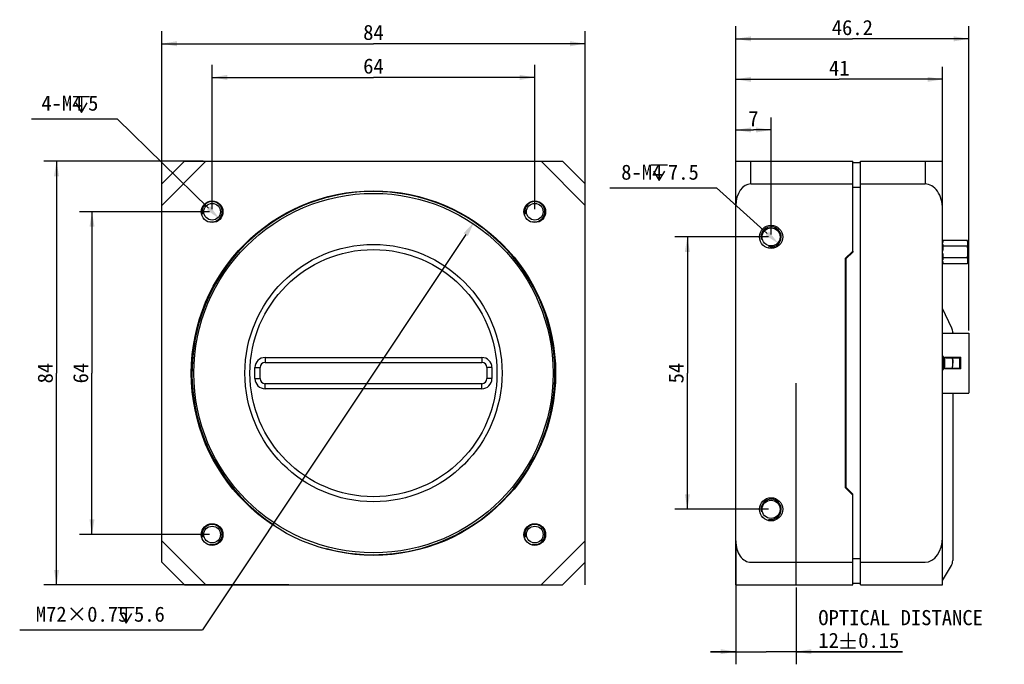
# Model space of a CAD drawing. Header units: millimetres. Extents: x 66 to 393, y 132 to 259.
# Tile 1 of 2: x 66 to 261, y 132 to 259. Entities that reach past the tile are written whole.
import ezdxf
from ezdxf.enums import TextEntityAlignment as Align

# ---------------------------------------------------------------- set-up
doc = ezdxf.new("R2010")
doc.units = ezdxf.units.MM
doc.header["$LTSCALE"] = 23.1
doc.header["$PDMODE"] = 3
doc.header["$PDSIZE"] = 8
doc.layers.get('0').update_dxf_attribs({"linetype": 'CONTINUOUS'})
doc.layers.get('Defpoints').update_dxf_attribs({"linetype": 'CONTINUOUS'})
for name, color, linetype in [('00_COMPONENTS', 7, 'CONTINUOUS'), ('05_ALL_CURVES', 7, 'CONTINUOUS'), ('51__DRAFT_DIMS', 7, 'CONTINUOUS')]:
    doc.layers.add(name, color=color, linetype=linetype)
doc.styles.get("Standard").update_dxf_attribs({"font": 'simfang.ttf'})
doc.dimstyles.new('DIMSTYLE_1', dxfattribs={"dimtxt": 3, "dimasz": 3, "dimexe": 2.5, "dimexo": 0.5, "dimgap": 0.75, "dimtad": 1, "dimdsep": 46, "dimtxsty": 'STANDARD', "dimblk": '_FILLED', "dimblk1": '_FILLED', "dimblk2": '_FILLED', "dimcen": 0.09, "dimclrt": 3, "dimazin": 2, "dimtp": 0.3, "dimtm": 0.3, "dimtfac": 1, "dimtofl": 0, "dimtmove": 0, "dimatfit": 3, "dimldrblk": '_FILLED', "dimfxl": 1, "dimtolj": 1, "dimarcsym": 0})
doc.dimstyles.new('DIMSTYLE_2', dxfattribs={"dimtxt": 3, "dimasz": 3, "dimexe": 2.5, "dimexo": 0.5, "dimtad": 1, "dimdsep": 46, "dimtxsty": 'STANDARD', "dimblk": '_FILLED', "dimblk1": '_FILLED', "dimblk2": '_FILLED', "dimcen": 0.09, "dimclrt": 3, "dimazin": 2, "dimtp": 0.1, "dimtm": 0.1, "dimtfac": 1, "dimtofl": 0, "dimtmove": 0, "dimatfit": 1, "dimldrblk": '_FILLED', "dimfxl": 1, "dimtolj": 1, "dimarcsym": 0})
doc.dimstyles.new('DIMSTYLE_3', dxfattribs={"dimtxt": 3, "dimasz": 3, "dimexe": 2.5, "dimexo": 0.5, "dimtad": 1, "dimdsep": 46, "dimtxsty": 'STANDARD', "dimblk": '_FILLED', "dimblk1": '_FILLED', "dimblk2": '_FILLED', "dimcen": 0.09, "dimclrt": 3, "dimazin": 2, "dimtp": 0.3, "dimtm": 0.3, "dimtfac": 1, "dimtmove": 0, "dimatfit": 2, "dimldrblk": '_FILLED', "dimfxl": 1, "dimtolj": 1, "dimarcsym": 0})
doc.dimstyles.new('DIMSTYLE_4', dxfattribs={"dimtxt": 3, "dimasz": 3, "dimexe": 2.5, "dimexo": 0.5, "dimgap": 0.75, "dimtad": 1, "dimdsep": 46, "dimtxsty": 'STANDARD', "dimblk": '_FILLED', "dimblk1": '_FILLED', "dimblk2": '_FILLED', "dimcen": 0.09, "dimclrt": 3, "dimazin": 2, "dimtp": 0.2, "dimtm": 0.2, "dimtfac": 1, "dimtofl": 0, "dimtmove": 0, "dimatfit": 3, "dimldrblk": '_FILLED', "dimfxl": 1, "dimtolj": 1, "dimarcsym": 0})

# ---------------------------------------------------------------- blocks, each defined once
blk = doc.blocks.new('_FILLED')
at = {"color": 0, "linetype": 'ByBlock'}
blk.add_solid([(0, 0), (-1, 0.167), (-1, -0.167)], dxfattribs=at)
blk = doc.blocks.new('*D1')
at = {"layer": '51__DRAFT_DIMS', "color": 4}
for p, q in [((94, 212.43), (94, 257.03)), ((178, 212.43), (178, 257.03)), ((94, 254.53), (136, 254.53)), ((178, 254.53), (136, 254.53))]:
    blk.add_line(p, q, dxfattribs=at)
at = {"layer": '51__DRAFT_DIMS', "color": 4, "xscale": 3, "yscale": 3, "zscale": 3, "rotation": 180}
blk.add_blockref('_FILLED', (94, 254.53), dxfattribs=at)
at = {"layer": '51__DRAFT_DIMS', "color": 4, "xscale": 3, "yscale": 3, "zscale": 3}
blk.add_blockref('_FILLED', (178, 254.53), dxfattribs=at)
at = {"layer": '51__DRAFT_DIMS', "color": 3}
blk.add_text('84', height=3, dxfattribs=at).set_placement((136, 255.28), align=Align.CENTER)
blk = doc.blocks.new('*D2')
at = {"layer": '51__DRAFT_DIMS', "color": 4}
for p, q in [((102.24, 231.23), (70.64, 231.23)), ((73.14, 231.23), (73.14, 189.23)), ((73.14, 147.23), (73.14, 189.23)), ((119.2, 147.23), (70.64, 147.23))]:
    blk.add_line(p, q, dxfattribs=at)
at = {"layer": '51__DRAFT_DIMS', "color": 4, "xscale": 3, "yscale": 3, "zscale": 3}
for p, rotation in [((73.14, 231.23), 90), ((73.14, 147.23), 270)]:
    blk.add_blockref('_FILLED', p, dxfattribs=dict(at, rotation=rotation))
at = {"layer": '51__DRAFT_DIMS', "color": 3}
blk.add_text('84', height=3, rotation=90, dxfattribs=at).set_placement((72.39, 189.23), align=Align.CENTER)
blk = doc.blocks.new('*D3')
at = {"layer": '51__DRAFT_DIMS', "color": 4}
for p, q in [((104, 221.73), (104, 250.35)), ((168, 221.73), (168, 250.35)), ((104, 247.85), (136, 247.85)), ((168, 247.85), (136, 247.85))]:
    blk.add_line(p, q, dxfattribs=at)
at = {"layer": '51__DRAFT_DIMS', "color": 4, "xscale": 3, "yscale": 3, "zscale": 3, "rotation": 180}
blk.add_blockref('_FILLED', (104, 247.85), dxfattribs=at)
at = {"layer": '51__DRAFT_DIMS', "color": 4, "xscale": 3, "yscale": 3, "zscale": 3}
blk.add_blockref('_FILLED', (168, 247.85), dxfattribs=at)
at = {"layer": '51__DRAFT_DIMS', "color": 3}
blk.add_text('64', height=3, dxfattribs=at).set_placement((136, 248.6), align=Align.CENTER)
blk = doc.blocks.new('*D4')
at = {"layer": '51__DRAFT_DIMS', "color": 4}
for p, q in [((103.5, 221.23), (77.67, 221.23)), ((80.17, 221.23), (80.17, 189.23)), ((80.17, 157.23), (80.17, 189.23)), ((103.5, 157.23), (77.67, 157.23))]:
    blk.add_line(p, q, dxfattribs=at)
at = {"layer": '51__DRAFT_DIMS', "color": 4, "xscale": 3, "yscale": 3, "zscale": 3}
for p, rotation in [((80.17, 221.23), 90), ((80.17, 157.23), 270)]:
    blk.add_blockref('_FILLED', p, dxfattribs=dict(at, rotation=rotation))
at = {"layer": '51__DRAFT_DIMS', "color": 3}
blk.add_text('64', height=3, rotation=90, dxfattribs=at).set_placement((79.42, 189.23), align=Align.CENTER)
blk = doc.blocks.new('*D5')
at = {"layer": '51__DRAFT_DIMS', "color": 0, "lineweight": -2}
for p in [(68.19, 239.63), (103.28, 221.93)]:
    blk.add_line(p, (85.14, 239.63), dxfattribs=at)
at = {"layer": 'Defpoints', "color": 0}
for p in [(102.57, 222.63), (105.43, 219.84)]:
    blk.add_point(p, dxfattribs=at)
at = {"layer": '51__DRAFT_DIMS', "color": 0, "linetype": 'ByBlock', "lineweight": -2, "xscale": 3, "yscale": 3, "zscale": 3, "rotation": 315.6954961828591}
blk.add_blockref('_FILLED', (105.43, 219.84), dxfattribs=at)
at = {"layer": '51__DRAFT_DIMS', "color": 3, "insert": (81.44, 244.26), "char_height": 3, "attachment_point": 3, "line_spacing_factor": 0.9}
blk.add_mtext('\\A1;{4-M4{\\fgdt; }5}', dxfattribs=at)
blk = doc.blocks.new('*D6')
at = {"layer": '51__DRAFT_DIMS', "color": 0, "lineweight": -2}
for p in [(154.3, 216.69), (65.83, 138.32)]:
    blk.add_line(p, (102.06, 138.32), dxfattribs=at)
at = {"layer": 'Defpoints', "color": 0}
for p in [(155.97, 219.19), (116.03, 159.28)]:
    blk.add_point(p, dxfattribs=at)
at = {"layer": '51__DRAFT_DIMS', "color": 0, "linetype": 'ByBlock', "lineweight": -2, "xscale": 3, "yscale": 3, "zscale": 3, "rotation": 56.31206459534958}
blk.add_blockref('_FILLED', (155.97, 219.19), dxfattribs=at)
at = {"layer": '51__DRAFT_DIMS', "color": 3, "insert": (94.62, 142.95), "char_height": 3, "attachment_point": 3, "line_spacing_factor": 0.9}
blk.add_mtext('\\A1;{M72×0.75{\\fgdt; }5.6}', dxfattribs=at)
blk = doc.blocks.new('*D7')
at = {"layer": '51__DRAFT_DIMS', "color": 4}
for p, q in [((207.86, 256.24), (207.86, 257.99)), ((254.09, 256.24), (254.09, 257.99)), ((207.86, 222.99), (207.86, 256.24)), ((254.09, 197.68), (254.09, 256.24)), ((207.86, 255.49), (230.98, 255.49)), ((254.09, 255.49), (230.98, 255.49))]:
    blk.add_line(p, q, dxfattribs=at)
at = {"layer": '51__DRAFT_DIMS', "color": 4, "xscale": 3, "yscale": 3, "zscale": 3, "rotation": 180}
blk.add_blockref('_FILLED', (207.86, 255.49), dxfattribs=at)
at = {"layer": '51__DRAFT_DIMS', "color": 4, "xscale": 3, "yscale": 3, "zscale": 3}
blk.add_blockref('_FILLED', (254.09, 255.49), dxfattribs=at)
at = {"layer": '51__DRAFT_DIMS', "color": 3}
blk.add_text('46.2', height=3, dxfattribs=at).set_placement((230.98, 256.24), align=Align.CENTER)
blk = doc.blocks.new('*D8')
at = {"layer": '51__DRAFT_DIMS', "color": 4}
for p, q in [((207.86, 248.22), (207.86, 249.97)), ((248.89, 248.22), (248.89, 249.97)), ((207.86, 222.99), (207.86, 248.22)), ((248.89, 222.28), (248.89, 248.22)), ((207.86, 247.47), (228.38, 247.47)), ((248.89, 247.47), (228.38, 247.47))]:
    blk.add_line(p, q, dxfattribs=at)
at = {"layer": '51__DRAFT_DIMS', "color": 4, "xscale": 3, "yscale": 3, "zscale": 3, "rotation": 180}
blk.add_blockref('_FILLED', (207.86, 247.47), dxfattribs=at)
at = {"layer": '51__DRAFT_DIMS', "color": 4, "xscale": 3, "yscale": 3, "zscale": 3}
blk.add_blockref('_FILLED', (248.89, 247.47), dxfattribs=at)
at = {"layer": '51__DRAFT_DIMS', "color": 3}
blk.add_text('41', height=3, dxfattribs=at).set_placement((228.38, 248.22), align=Align.CENTER)
blk = doc.blocks.new('*D9')
at = {"layer": '51__DRAFT_DIMS', "color": 4}
for p, q in [((207.86, 222.99), (207.86, 239.93)), ((214.86, 216.73), (214.86, 239.93)), ((207.86, 237.43), (211.36, 237.43)), ((214.86, 237.43), (211.36, 237.43))]:
    blk.add_line(p, q, dxfattribs=at)
at = {"layer": '51__DRAFT_DIMS', "color": 4, "xscale": 3, "yscale": 3, "zscale": 3, "rotation": 180}
blk.add_blockref('_FILLED', (207.86, 237.43), dxfattribs=at)
at = {"layer": '51__DRAFT_DIMS', "color": 4, "xscale": 3, "yscale": 3, "zscale": 3}
blk.add_blockref('_FILLED', (214.86, 237.43), dxfattribs=at)
at = {"layer": '51__DRAFT_DIMS', "color": 3}
blk.add_text('7', height=3, dxfattribs=at).set_placement((211.36, 238.18), align=Align.CENTER)
blk = doc.blocks.new('*D10')
at = {"layer": '51__DRAFT_DIMS', "color": 0, "lineweight": -2}
for p in [(182.91, 225.94), (214.12, 216.9)]:
    blk.add_line(p, (204.05, 225.94), dxfattribs=at)
at = {"layer": 'Defpoints', "color": 0}
for p in [(213.37, 217.57), (216.35, 214.9)]:
    blk.add_point(p, dxfattribs=at)
at = {"layer": '51__DRAFT_DIMS', "color": 0, "linetype": 'ByBlock', "lineweight": -2, "xscale": 3, "yscale": 3, "zscale": 3, "rotation": 318.0647300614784}
blk.add_blockref('_FILLED', (216.35, 214.9), dxfattribs=at)
at = {"layer": '51__DRAFT_DIMS', "color": 3, "insert": (200.53, 230.57), "char_height": 3, "attachment_point": 3, "line_spacing_factor": 0.9}
blk.add_mtext('\\A1;{8-M4{\\fgdt; }7.5}', dxfattribs=at)
blk = doc.blocks.new('*D11')
at = {"layer": '51__DRAFT_DIMS', "color": 4}
for p, q in [((214.36, 216.23), (195.76, 216.23)), ((198.26, 216.23), (198.26, 189.23)), ((198.26, 162.23), (198.26, 189.23)), ((214.36, 162.23), (195.76, 162.23))]:
    blk.add_line(p, q, dxfattribs=at)
at = {"layer": '51__DRAFT_DIMS', "color": 4, "xscale": 3, "yscale": 3, "zscale": 3}
for p, rotation in [((198.26, 216.23), 90), ((198.26, 162.23), 270)]:
    blk.add_blockref('_FILLED', p, dxfattribs=dict(at, rotation=rotation))
at = {"layer": '51__DRAFT_DIMS', "color": 3}
blk.add_text('54', height=3, rotation=90, dxfattribs=at).set_placement((197.51, 189.23), align=Align.CENTER)
blk = doc.blocks.new('*D14')
at = {"layer": '51__DRAFT_DIMS', "color": 4}
for p, q in [((207.86, 155.47), (207.86, 131.51)), ((219.86, 146.73), (219.86, 131.51)), ((207.86, 134.01), (202.86, 134.01)), ((202.86, 134.01), (213.86, 134.01)), ((240.95, 134.01), (213.86, 134.01)), ((219.86, 134.01), (240.95, 134.01))]:
    blk.add_line(p, q, dxfattribs=at)
at = {"layer": '51__DRAFT_DIMS', "color": 4, "xscale": 3, "yscale": 3, "zscale": 3}
blk.add_blockref('_FILLED', (207.86, 134.01), dxfattribs=at)
at = {"layer": '51__DRAFT_DIMS', "color": 4, "xscale": 3, "yscale": 3, "zscale": 3, "rotation": 180}
blk.add_blockref('_FILLED', (219.86, 134.01), dxfattribs=at)
at = {"layer": '51__DRAFT_DIMS', "color": 3}
for s, p in [('OPTICAL DISTANCE', (224.23, 139.26)), ('12', (224.23, 134.76)), ('0.15', (232.14, 134.76))]:
    blk.add_text(s, height=3, dxfattribs=at).set_placement(p)

msp = doc.modelspace()

# ---------------------------------------------------------------- linework, layer by layer
at = {"layer": '00_COMPONENTS', "color": 7}
for p, q in [((98.499, 231.232), (93.999, 226.732)), ((98.499, 231.232), (173.499, 231.232)), ((177.999, 226.732), (173.499, 231.232)), ((207.863, 147.232), (207.863, 231.232)), ((207.863, 231.232), (231.073, 231.232)), ((231.073, 213.432), (231.073, 231.232)), ((232.573, 230.932), (231.073, 230.932)), ((232.573, 147.232), (232.573, 231.232)), ((232.573, 231.232), (248.893, 231.232)), ((248.893, 147.232), (248.893, 231.232)), ((93.999, 151.732), (93.999, 226.732)), ((177.999, 151.732), (177.999, 226.732)), ((210.863, 226.732), (231.073, 226.732)), ((232.573, 226.732), (245.393, 226.732)), ((232.573, 226.02), (231.073, 226.02)), ((248.993, 215.541), (248.893, 215.241)), ((253.793, 215.541), (248.993, 215.541)), ((253.893, 215.241), (253.793, 215.541)), ((253.893, 211.223), (253.893, 215.241)), ((229.573, 211.932), (231.073, 213.432)), ((229.773, 211.932), (231.073, 213.232)), ((253.793, 214.387), (248.993, 214.387)), ((229.573, 211.932), (229.573, 166.532)), ((229.773, 166.532), (229.773, 211.932)), ((248.993, 210.923), (248.893, 211.223)), ((253.793, 212.077), (248.993, 212.077)), ((253.793, 210.923), (248.993, 210.923)), ((253.893, 211.223), (253.793, 210.923)), ((250.706, 198.133), (248.893, 202.032)), ((250.893, 197.29), (250.893, 197.182)), ((248.893, 197.182), (254.093, 197.182)), ((254.093, 197.181), (254.093, 197.182)), ((254.093, 197.181), (254.093, 185.29)), ((114.499, 192.332), (157.499, 192.332)), ((248.993, 192.533), (248.993, 189.932)), ((249.293, 192.382), (249.293, 190.082)), ((249.293, 192.382), (252.493, 192.382)), ((249.493, 192.382), (249.493, 192.232)), ((249.493, 192.312), (252.493, 192.312)), ((249.493, 192.232), (252.317, 192.232)), ((252.317, 192.232), (252.318, 192.232)), ((252.318, 190.232), (252.318, 192.232)), ((252.318, 192.032), (252.493, 192.032)), ((252.493, 190.082), (252.493, 192.382)), ((112.499, 188.132), (112.499, 190.332)), ((113.499, 188.132), (113.499, 190.332)), ((114.499, 191.332), (157.499, 191.332)), ((158.499, 190.332), (158.499, 188.132)), ((159.499, 190.332), (159.499, 188.132)), ((252.493, 190.082), (249.293, 190.082)), ((249.493, 190.232), (252.317, 190.232)), ((249.493, 190.232), (249.493, 190.082)), ((250.893, 190.232), (250.893, 190.082)), ((252.317, 190.232), (252.318, 190.232)), ((252.318, 191.052), (252.493, 191.052)), ((252.318, 190.452), (252.493, 190.452)), ((252.318, 190.382), (252.493, 190.382)), ((157.499, 187.132), (114.499, 187.132)), ((157.499, 186.132), (114.499, 186.132)), ((248.893, 185.282), (254.093, 185.282)), ((250.893, 185.282), (250.893, 152.071)), ((254.093, 185.282), (254.093, 185.29)), ((231.073, 165.032), (229.573, 166.532)), ((231.073, 165.232), (229.773, 166.532)), ((231.073, 147.232), (231.073, 165.032)), ((232.573, 152.444), (231.073, 152.444)), ((93.999, 151.732), (98.499, 147.232)), ((173.499, 147.232), (177.999, 151.732)), ((210.863, 151.732), (231.073, 151.732)), ((232.573, 151.732), (245.393, 151.732)), ((248.893, 148.092), (250.622, 151.066)), ((98.499, 147.232), (173.499, 147.232)), ((207.863, 147.232), (231.073, 147.232)), ((232.573, 147.532), (231.073, 147.532)), ((232.573, 147.232), (248.893, 147.232))]:
    msp.add_line(p, q, dxfattribs=at)
at = {"layer": '00_COMPONENTS', "color": 4}
for p, q in [((102.741, 231.232), (93.999, 222.489)), ((177.999, 222.489), (169.256, 231.232)), ((210.863, 226.732), (210.863, 231.232)), ((245.393, 231.232), (245.393, 226.732)), ((231.073, 213.432), (231.073, 213.232)), ((114.499, 192.332), (114.499, 191.332)), ((157.499, 192.332), (157.499, 191.332)), ((112.499, 190.332), (113.499, 190.332)), ((159.499, 190.332), (158.499, 190.332)), ((112.499, 188.132), (113.499, 188.132)), ((159.499, 188.132), (158.499, 188.132)), ((114.499, 186.132), (114.499, 187.132)), ((157.499, 186.132), (157.499, 187.132)), ((231.073, 165.032), (231.073, 165.232)), ((93.999, 155.975), (102.741, 147.232)), ((169.256, 147.232), (177.999, 155.975))]:
    msp.add_line(p, q, dxfattribs=at)
at = {"layer": '00_COMPONENTS', "color": 7}
for centre, radius in [((135.999, 189.232), 36.125), ((135.999, 189.232), 35.625), ((103.999, 221.232), 2.15), ((103.999, 221.232), 1.65), ((167.999, 221.232), 2.15), ((167.999, 221.232), 1.65), ((214.863, 216.232), 2.3), ((214.863, 216.232), 1.8), ((135.999, 189.232), 25.5), ((135.999, 189.232), 24.5), ((214.863, 162.232), 2.3), ((214.863, 162.232), 1.8), ((103.999, 157.232), 2.15), ((103.999, 157.232), 1.65), ((167.999, 157.232), 2.15), ((167.999, 157.232), 1.65)]:
    msp.add_circle(centre, radius, dxfattribs=at)
at = {"layer": '00_COMPONENTS', "color": 4}
for centre, radius in [((135.999, 189.232), 36), ((103.999, 221.232), 2), ((167.999, 221.232), 2), ((214.863, 216.232), 2), ((214.863, 162.232), 2), ((103.999, 157.232), 2), ((167.999, 157.232), 2)]:
    msp.add_arc(centre, radius, 255, 195, dxfattribs=at)
at = {"layer": '00_COMPONENTS', "color": 7}
for centre, radius, start, end in [((252.491, 215.033), 1.397, 15.53808, 21.34724), ((250.294, 211.431), 1.397, 195.53806, 201.34724), ((248.893, 197.29), 2, 0, 24.94391), ((114.499, 190.332), 2, 90, 180), ((157.499, 190.332), 2, 0, 90), ((248.893, 192.533), 0.1, 0, 89.7), ((114.499, 190.332), 1, 90, 180), ((157.499, 190.332), 1, 0, 90), ((248.893, 189.932), 0.1, 270.3, 360), ((114.499, 188.132), 2, 180, 270), ((114.499, 188.132), 1, 180, 270), ((157.499, 188.132), 2, 270, 360), ((157.499, 188.132), 1, 270, 360), ((248.893, 152.071), 2, 329.82648, 360)]:
    msp.add_arc(centre, radius, start, end, dxfattribs=at)
for centre, major_axis, start_param, end_param in [((210.863, 222.489), (0, 4.243), 0, 1.5707963), ((245.393, 221.782), (0, -4.95), 1.5707963, 3.1415927), ((245.393, 156.682), (0, -4.95), 0, 1.5707963), ((210.863, 155.975), (0, 4.243), 1.5707963, 3.1415927)]:
    msp.add_ellipse(centre, major_axis=major_axis, ratio=0.7071068, start_param=start_param, end_param=end_param, dxfattribs=at)
for points, knots in [([(248.993, 215.541), (248.962, 215.464), (248.917, 215.306), (248.897, 215.142), (248.893, 215.061)], [0, 0, 0, 0, 0.5061205, 1, 1, 1, 1]), ([(248.893, 214.867), (248.897, 214.786), (248.917, 214.623), (248.962, 214.464), (248.993, 214.387)], [0, 0, 0, 0, 0.4938732, 1, 1, 1, 1]), ([(253.793, 214.387), (253.823, 214.464), (253.869, 214.623), (253.888, 214.786), (253.893, 214.867)], [0, 0, 0, 0, 0.5061268, 1, 1, 1, 1]), ([(253.872, 215.249), (253.87, 215.262), (253.861, 215.315), (253.848, 215.368), (253.838, 215.407)], [0, 0, 0, 0, 0.2484885, 1, 1, 1, 1]), ([(253.893, 215.061), (253.892, 215.077), (253.888, 215.14), (253.88, 215.202), (253.872, 215.249)], [0, 0, 0, 0, 0.2492872, 1, 1, 1, 1]), ([(248.993, 214.387), (248.962, 214.229), (248.916, 213.909), (248.897, 213.587), (248.893, 213.426)], [0, 0, 0, 0, 0.4999686, 1, 1, 1, 1]), ([(248.893, 213.038), (248.897, 212.877), (248.916, 212.555), (248.962, 212.235), (248.993, 212.077)], [0, 0, 0, 0, 0.5000315, 1, 1, 1, 1]), ([(253.893, 213.426), (253.888, 213.587), (253.869, 213.909), (253.824, 214.229), (253.793, 214.387)], [0, 0, 0, 0, 0.5000316, 1, 1, 1, 1]), ([(253.793, 212.077), (253.824, 212.235), (253.869, 212.555), (253.888, 212.877), (253.893, 213.038)], [0, 0, 0, 0, 0.4999687, 1, 1, 1, 1]), ([(248.928, 211.865), (248.924, 211.843), (248.906, 211.754), (248.896, 211.664), (248.893, 211.597)], [0, 0, 0, 0, 0.2518166, 1, 1, 1, 1]), ([(248.893, 211.403), (248.894, 211.387), (248.898, 211.325), (248.905, 211.262), (248.913, 211.216)], [0, 0, 0, 0, 0.2492872, 1, 1, 1, 1]), ([(248.913, 211.216), (248.915, 211.202), (248.925, 211.149), (248.937, 211.096), (248.948, 211.057)], [0, 0, 0, 0, 0.2484885, 1, 1, 1, 1]), ([(248.993, 212.077), (248.986, 212.06), (248.96, 211.99), (248.94, 211.919), (248.928, 211.865)], [0, 0, 0, 0, 0.2535462, 1, 1, 1, 1]), ([(253.893, 211.597), (253.888, 211.678), (253.869, 211.841), (253.823, 212), (253.793, 212.077)], [0, 0, 0, 0, 0.4938734, 1, 1, 1, 1]), ([(253.793, 210.923), (253.823, 211), (253.869, 211.159), (253.888, 211.322), (253.893, 211.403)], [0, 0, 0, 0, 0.5061205, 1, 1, 1, 1]), ([(250.872, 192.232), (250.874, 192.149), (250.882, 191.816), (250.889, 191.483), (250.889, 191.232)], [0, 0, 0, 0, 0.247986, 1, 1, 1, 1]), ([(250.889, 191.232), (250.889, 191.316), (250.887, 191.649), (250.877, 191.983), (250.872, 192.232)], [0, 0, 0, 0, 0.2514364, 1, 1, 1, 1]), ([(250.872, 190.232), (250.874, 190.315), (250.882, 190.648), (250.889, 190.981), (250.889, 191.232)], [0, 0, 0, 0, 0.2479862, 1, 1, 1, 1])]:
    msp.add_open_spline(points, degree=3, knots=knots, dxfattribs=at)
at = {"layer": '05_ALL_CURVES', "color": 4}
for p, q in [((219.863, 147.232), (219.863, 187.232)), ((177.999, 147.232), (177.999, 151.732))]:
    msp.add_line(p, q, dxfattribs=at)
at = {"layer": '51__DRAFT_DIMS', "color": 3}
for p, q in [((76.443, 244.049), (79.693, 244.049)), ((78.068, 244.049), (78.068, 240.924)), ((191.059, 230.526), (194.309, 230.526)), ((192.684, 230.526), (192.684, 227.401)), ((85.293, 142.798), (88.543, 142.798)), ((86.918, 142.798), (86.918, 139.673)), ((230.137, 137.758), (230.137, 134.758)), ((228.637, 136.258), (231.637, 136.258)), ((228.637, 134.758), (231.637, 134.758))]:
    msp.add_line(p, q, dxfattribs=at)
for points in [[(76.943, 242.799), (78.068, 240.924), (79.193, 242.799)], [(191.559, 229.276), (192.684, 227.401), (193.809, 229.276)], [(85.793, 141.548), (86.918, 139.673), (88.043, 141.548)]]:
    msp.add_lwpolyline(points, dxfattribs=at)
at = {"layer": '51__DRAFT_DIMS', "color": 4}
msp.add_arc((135.999, 189.232), 36, 180, 237.10779, dxfattribs=at)

# ---------------------------------------------------------------- dimensions: what is measured, and where the dimension line sits
for base, p1, p2, dimstyle, picture, middle in [((177.999, 254.529), (93.999, 211.932), (177.999, 211.932), 'DIMSTYLE_1', '*D1', (135.984, 254.529)), ((167.999, 247.849), (103.999, 221.232), (167.999, 221.232), 'DIMSTYLE_1', '*D3', (135.996, 247.849)), ((214.863, 237.434), (207.863, 222.489), (214.863, 216.232), 'DIMSTYLE_4', '*D9', (211.345, 237.434))]:
    dim = msp.add_linear_dim(base=base, p1=p1, p2=p2, dimstyle=dimstyle, dxfattribs=at)
    dim.commit()
    dim.dimension.update_dxf_attribs({"geometry": picture, "text_midpoint": middle, "dimtype": 160})
dim = msp.add_linear_dim(base=(254.093, 255.486), p1=(207.863, 222.489), p2=(254.093, 197.182), text='46.2', dimstyle='DIMSTYLE_1', dxfattribs=at)
dim.commit()
dim.dimension.update_dxf_attribs({"geometry": '*D7', "text_midpoint": (230.881, 255.486), "dimtype": 160})
for base, p1, p2, text, dimstyle, picture, middle in [((207.863, 247.474), (248.893, 221.782), (207.863, 222.489), '41', 'DIMSTYLE_1', '*D8', (228.199, 247.474)), ((207.863, 134.008), (219.863, 147.232), (207.863, 155.975), 'OPTICAL DISTANCE\\P<>%%p0.15', 'DIMSTYLE_4', '*D14', (241.856, 134.008))]:
    dim = msp.add_linear_dim(base=base, p1=p1, p2=p2, angle=180, text=text, dimstyle=dimstyle, dxfattribs=at)
    dim.commit()
    dim.dimension.update_dxf_attribs({"geometry": picture, "text_midpoint": middle, "dimtype": 160})
for p1, p2, text, dimstyle, picture, middle in [((102.567, 222.629), (105.43, 219.835), '{4-M<>{\\fgdt; }5}', 'DIMSTYLE_2', '*D5', (74.816, 239.635)), ((213.375, 217.569), (216.351, 214.895), '{8-M<>{\\fgdt; }7.5}', 'DIMSTYLE_2', '*D10', (191.721, 225.944)), ((116.031, 159.278), (155.967, 219.187), '{M<>×0.75{\\fgdt; }5.6}', 'DIMSTYLE_3', '*D6', (80.226, 138.325))]:
    dim = msp.add_diameter_dim_2p(p1=p1, p2=p2, text=text, dimstyle=dimstyle, override={"dimtih": 1, "dimtoh": 1, "dimpost": '<>'}, dxfattribs=at)
    dim.commit()
    dim.dimension.update_dxf_attribs({"geometry": picture, "text_midpoint": middle, "dimtype": 163})
for base, p1, p2, picture, middle in [((73.139, 147.232), (102.741, 231.232), (119.699, 147.232), '*D2', (73.139, 189.217)), ((80.174, 157.232), (103.999, 221.232), (103.999, 157.232), '*D4', (80.174, 189.229)), ((198.26, 162.232), (214.863, 216.232), (214.863, 162.232), '*D11', (198.26, 189.253))]:
    dim = msp.add_linear_dim(base=base, p1=p1, p2=p2, angle=270, dimstyle='DIMSTYLE_1', dxfattribs=at)
    dim.commit()
    dim.dimension.update_dxf_attribs({"geometry": picture, "text_midpoint": middle, "dimtype": 160})

doc.saveas('drawing.dxf')
